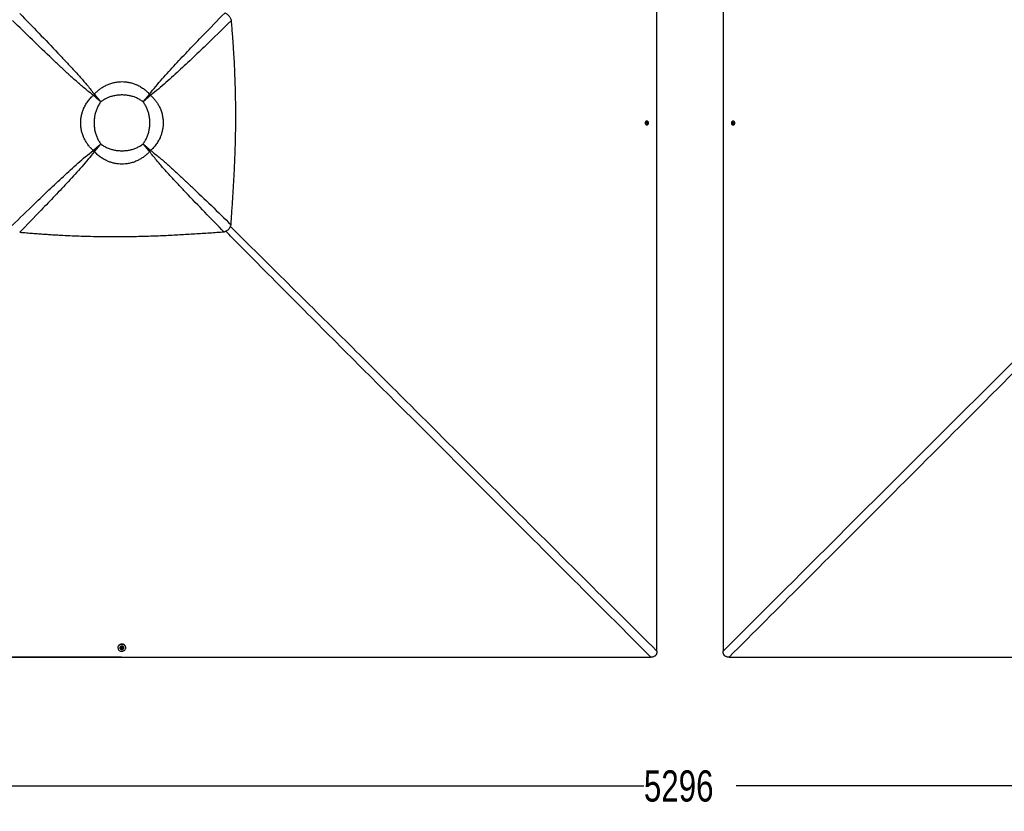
# Paper-space layout '2.5M DUO Surface Plate' of a CAD drawing. Header units: millimetres. Extents: x 20 to 18989, y 40 to 15016.
# Tile 60 of 109: x 3560 to 8289, y 8659 to 12463. Entities that reach past the tile are written whole.
import ezdxf

# ---------------------------------------------------------------- set-up
doc = ezdxf.new("R2010")
doc.units = ezdxf.units.MM
doc.layers.add('COMPONENT_GEOMETRY', color=7, linetype='Continuous')
doc.styles.add('SLDTEXTSTYLE1', font='TXT', dxfattribs={"width": 0.75})
doc.dimstyles.new('SLDDIMSTYLE0', dxfattribs={"dimtxt": 150, "dimasz": 6.604, "dimexe": 0, "dimexo": 0.0625, "dimgap": 37.5, "dimtad": 0, "dimtih": 1, "dimtoh": 1, "dimdec": 0, "dimlfac": 0.5, "dimrnd": 1e-09, "dimzin": 12, "dimdsep": 46, "dimtxsty": 'SLDTEXTSTYLE1', "dimsah": 1, "dimcen": 0.09, "dimadec": 0, "dimazin": 3, "dimtfac": 1, "dimtdec": 0, "dimtofl": 0, "dimtmove": 0, "dimatfit": 3, "dimfxl": 1, "dimfrac": 2, "dimtolj": 1, "dimtzin": 12, "dimarcsym": 0})

# ---------------------------------------------------------------- blocks, each defined once
blk = doc.blocks.new('_D_8')
at = {"layer": 'COMPONENT_GEOMETRY', "color": 7, "ltscale": 2}
for p, q in [((6776.7, 15015.6), (762.9, 15015.6)), ((769.3, 15015.6), (769.3, 12326.7)), ((769.3, 9399.7), (769.3, 12088.6)), ((4049.4, 9399.7), (762.9, 9399.7))]:
    blk.add_line(p, q, dxfattribs=at)
for points in [[(769.3, 15015.6), (768.3, 15009), (770.3, 15009)], [(769.3, 9399.7), (770.3, 9406.3), (768.3, 9406.3)]]:
    blk.add_solid(points, dxfattribs=at)
at = {"layer": 'COMPONENT_GEOMETRY', "color": 7, "ltscale": 2, "insert": (547.6, 12282), "char_height": 150, "attachment_point": 1, "style": 'SLDTEXTSTYLE1'}
blk.add_mtext('2808', dxfattribs=at)
blk = doc.blocks.new('_D_9')
at = {"layer": 'COMPONENT_GEOMETRY', "color": 7, "ltscale": 2}
for p, q in [((1483.4, 11965.7), (1483.4, 8775.3)), ((12075.2, 11965.7), (12075.2, 8775.3)), ((1483.4, 8781.7), (6557.6, 8781.7)), ((12075.2, 8781.7), (7001, 8781.7))]:
    blk.add_line(p, q, dxfattribs=at)
for points in [[(1483.4, 8781.7), (1490, 8780.7), (1490, 8782.7)], [(12075.2, 8781.7), (12068.6, 8782.7), (12068.6, 8780.7)]]:
    blk.add_solid(points, dxfattribs=at)
at = {"layer": 'COMPONENT_GEOMETRY', "color": 7, "ltscale": 2, "insert": (6557.6, 8856), "char_height": 150, "attachment_point": 1, "style": 'SLDTEXTSTYLE1'}
blk.add_mtext('5296', dxfattribs=at)

psp = doc.layouts.new('2.5M DUO Surface Plate')

# ---------------------------------------------------------------- linework, layer by layer
at = {"color": 7, "linetype": 'Continuous', "lineweight": 25, "ltscale": 2}
for p, q in [((3914.16, 12098.91), (3913.02, 12099.82)), ((3919.15, 12103.89), (3918.24, 12105.03)), ((3922.13, 12092.53), (3922.13, 12092.53)), ((3925.53, 12095.93), (3925.53, 12095.93)), ((4182.54, 12103.88), (4183.45, 12105.01)), ((4187.52, 12098.9), (4188.66, 12099.81)), ((6571.78, 11965.05), (6572.03, 11968.5)), ((6574.28, 11963.07), (6571.78, 11965.05)), ((6572.03, 11968.5), (6574.78, 11969.98)), ((6573.88, 11969.5), (6574.53, 11968.99)), ((6574.53, 11968.99), (6575.78, 11968)), ((6574.78, 11969.98), (6577.28, 11968.01)), ((6575.66, 11966.28), (6575.53, 11964.55)), ((6575.78, 11968), (6575.66, 11966.28)), ((6575.78, 11968), (6577.28, 11968.01)), ((6577.28, 11968.01), (6577.03, 11964.55)), ((6981.3, 11965.04), (6981.55, 11968.49)), ((6983.8, 11963.07), (6981.3, 11965.04)), ((6982.8, 11965.04), (6981.3, 11965.04)), ((6981.55, 11968.49), (6984.3, 11969.98)), ((6983.05, 11968.49), (6981.55, 11968.49)), ((6982.8, 11965.04), (6982.92, 11966.76)), ((6984.05, 11964.05), (6982.8, 11965.04)), ((6982.92, 11966.76), (6983.05, 11968.49)), ((6983.05, 11968.49), (6984.42, 11969.23)), ((6984.3, 11969.98), (6986.8, 11968.01)), ((6984.42, 11969.23), (6984.91, 11969.5)), ((6986.8, 11968.01), (6986.55, 11964.56)), ((6574.16, 11963.81), (6573.68, 11963.55)), ((6575.53, 11964.55), (6574.16, 11963.81)), ((6577.03, 11964.55), (6574.28, 11963.07)), ((6575.53, 11964.55), (6577.03, 11964.55)), ((6986.55, 11964.56), (6983.8, 11963.07)), ((6984.69, 11963.55), (6984.05, 11964.05)), ((3914.15, 11835.49), (3913.01, 11834.58)), ((3919.14, 11830.5), (3918.23, 11829.36)), ((4176.18, 11838.48), (4176.18, 11838.48)), ((4179.58, 11841.88), (4179.58, 11841.88)), ((4182.56, 11830.51), (4183.47, 11829.38)), ((4187.54, 11835.5), (4188.68, 11834.59)), ((4562.81, 11455.47), (4562.92, 11455.58)), ((4031.37, 9446.43), (4031.37, 9444.75)), ((4040.67, 9444.78), (4040.67, 9444.41)), ((4046.73, 9442.42), (4048.7, 9444.93)), ((4048.21, 9439.67), (4046.73, 9442.42)), ((4047.46, 9442.54), (4047.2, 9443.02)), ((4048.2, 9441.16), (4047.46, 9442.54)), ((4048.2, 9441.16), (4048.21, 9439.67)), ((4049.93, 9441.04), (4048.2, 9441.16)), ((4051.66, 9439.42), (4048.21, 9439.67)), ((4048.7, 9444.93), (4052.15, 9444.68)), ((4051.65, 9440.91), (4049.93, 9441.04)), ((4052.64, 9442.16), (4051.65, 9440.91)), ((4051.65, 9440.91), (4051.66, 9439.42)), ((4053.63, 9441.93), (4051.66, 9439.42)), ((4052.15, 9444.68), (4053.63, 9441.93)), ((4053.15, 9442.81), (4052.64, 9442.16)), ((4059.67, 9444.46), (4059.67, 9444.82)), ((4068.97, 9444.85), (4068.97, 9446.52))]:
    psp.add_line(p, q, dxfattribs=at)
at = {"color": 8, "linetype": 'Continuous', "lineweight": 25, "ltscale": 2}
for p, q in [((3922.13, 12092.53), (3914.46, 12099.2)), ((3918.86, 12103.6), (3925.53, 12095.93)), ((4176.17, 12095.92), (4182.84, 12103.58)), ((4187.23, 12099.19), (4179.57, 12092.52)), ((3914.45, 11835.19), (3922.12, 11841.87)), ((3925.52, 11838.47), (3918.84, 11830.8)), ((4182.85, 11830.81), (4176.18, 11838.48)), ((4179.58, 11841.88), (4187.25, 11835.21))]:
    psp.add_line(p, q, dxfattribs=at)
at = {"color": 7, "linetype": 'Continuous', "lineweight": 25, "ltscale": 2, "flags": 128}
for points in [[(6620.49, 11968.27), (6620.51, 13249.46), (6620.57, 14452.18)], [(6938.01, 14452.18), (6938.07, 13249.46), (6938.09, 11968.27)], [(6579.9, 11970.3), (6579.71, 11970.77), (6578.42, 11972.91), (6576.68, 11974.57), (6574.61, 11975.63), (6572.37, 11976.02), (6570.11, 11975.7), (6568.02, 11974.7), (6566.24, 11973.1), (6564.91, 11971.01), (6564.12, 11968.58), (6563.93, 11966), (6564.36, 11963.46), (6565.38, 11961.15), (6566.91, 11959.23), (6568.83, 11957.86), (6571.01, 11957.13), (6573.28, 11957.09), (6575.47, 11957.75), (6577.43, 11959.07), (6579, 11960.93), (6579.92, 11962.77)], [(6578.68, 11966.14), (6578.5, 11967.98), (6577.71, 11969.6), (6576.43, 11970.75), (6574.87, 11971.26), (6573.25, 11971.05), (6571.83, 11970.15), (6570.82, 11968.7), (6570.38, 11966.92), (6570.56, 11965.07), (6571.35, 11963.45), (6572.63, 11962.3), (6574.19, 11961.79), (6575.8, 11962), (6577.23, 11962.9), (6578.24, 11964.35), (6578.68, 11966.14)], [(6620.57, 9428.35), (6620.51, 10687.07), (6620.49, 11968.27)], [(6938.09, 11968.27), (6938.07, 10687.07), (6938.01, 9428.35)], [(6978.66, 11962.77), (6978.87, 11962.26), (6980.16, 11960.12), (6981.9, 11958.47), (6983.97, 11957.41), (6986.21, 11957.02), (6988.47, 11957.34), (6990.56, 11958.34), (6992.34, 11959.95), (6993.67, 11962.04), (6994.46, 11964.47), (6994.65, 11967.05), (6994.21, 11969.59), (6993.2, 11971.9), (6991.67, 11973.81), (6989.75, 11975.18), (6987.57, 11975.91), (6985.3, 11975.95), (6983.1, 11975.28), (6981.15, 11973.96), (6979.58, 11972.1), (6978.68, 11970.3)], [(6979.9, 11966.91), (6980.08, 11965.07), (6980.87, 11963.45), (6982.15, 11962.3), (6983.71, 11961.79), (6985.33, 11962), (6986.75, 11962.91), (6987.76, 11964.36), (6988.2, 11966.14), (6988.02, 11967.98), (6987.23, 11969.6), (6985.95, 11970.75), (6984.39, 11971.26), (6982.77, 11971.05), (6981.35, 11970.14), (6980.34, 11968.69), (6979.9, 11966.91)], [(6984.97, 11969.45), (6984.74, 11969.38), (6984.42, 11969.23)], [(6573.62, 11963.6), (6573.84, 11963.67), (6574.16, 11963.81)], [(4068.97, 9446.52), (4068.95, 9447.17), (4068.44, 9450.38), (4067.22, 9453.43), (4065.35, 9456.22), (4062.9, 9458.64), (4059.95, 9460.58), (4056.63, 9461.99), (4053.06, 9462.79), (4049.38, 9462.98), (4045.73, 9462.52), (4042.26, 9461.45), (4039.08, 9459.81), (4036.33, 9457.65), (4034.11, 9455.06), (4032.51, 9452.14), (4031.59, 9449.01), (4031.37, 9446.43)], [(4031.9, 9440.89), (4033.12, 9437.84), (4034.99, 9435.05), (4037.44, 9432.64), (4040.39, 9430.69), (4043.71, 9429.29), (4047.28, 9428.48), (4050.96, 9428.3), (4054.6, 9428.75), (4058.08, 9429.82), (4061.26, 9431.47), (4064.01, 9433.63), (4066.22, 9436.21), (4067.83, 9439.13), (4068.75, 9442.27), (4068.96, 9445.5), (4068.44, 9448.71), (4067.23, 9451.76), (4065.35, 9454.55), (4062.9, 9456.97), (4059.96, 9458.91), (4056.64, 9460.32), (4053.07, 9461.12), (4049.39, 9461.3), (4045.74, 9460.85), (4042.26, 9459.78), (4039.08, 9458.13), (4036.34, 9455.98), (4034.12, 9453.39), (4032.52, 9450.47), (4031.6, 9447.33), (4031.39, 9444.1), (4031.9, 9440.89)], [(4059.67, 9444.82), (4059.35, 9446.95), (4058.36, 9449.04), (4056.75, 9450.82), (4054.66, 9452.16), (4052.23, 9452.95), (4049.66, 9453.14), (4047.12, 9452.7), (4044.8, 9451.68), (4042.89, 9450.15), (4041.51, 9448.23), (4040.78, 9446.05), (4040.67, 9444.78)], [(4053.82, 9436.73), (4054.43, 9436.98), (4056.56, 9438.26), (4058.22, 9440.01), (4059.28, 9442.08), (4059.67, 9444.33), (4059.35, 9446.58), (4058.36, 9448.68), (4056.75, 9450.46), (4054.66, 9451.8), (4052.23, 9452.59), (4049.66, 9452.77), (4047.12, 9452.34), (4044.8, 9451.32), (4042.89, 9449.79), (4041.51, 9447.86), (4040.78, 9445.68), (4040.74, 9443.41), (4041.41, 9441.21), (4042.72, 9439.26), (4044.59, 9437.68), (4046.56, 9436.72)], [(4049.79, 9438.02), (4051.63, 9438.2), (4053.25, 9438.99), (4054.4, 9440.27), (4054.91, 9441.83), (4054.7, 9443.45), (4053.8, 9444.88), (4052.35, 9445.89), (4050.57, 9446.33), (4048.73, 9446.15), (4047.11, 9445.36), (4045.95, 9444.08), (4045.44, 9442.51), (4045.66, 9440.9), (4046.55, 9439.47), (4048.01, 9438.46), (4049.79, 9438.02)], [(4047.25, 9443.08), (4047.32, 9442.86), (4047.46, 9442.54)], [(1512.02, 9399.62), (2770.72, 9399.68), (4051.92, 9399.71)], [(4051.92, 9399.71), (5333.11, 9399.68), (6591.82, 9399.62)], [(6966.76, 9399.62), (8225.47, 9399.68), (9506.66, 9399.71)]]:
    psp.add_lwpolyline(points, dxfattribs=at)
at = {"color": 7, "linetype": 'Continuous', "lineweight": 25, "ltscale": 4}
for centre, radius, start, end in [((4094.93, 11922.99), 253.68, 134.14544, 135.81031), ((4088.21, 11929.71), 242.73, 134.14579, 135.81013), ((4040.82, 11977.24), 165.47, 134.16828, 135.83279), ((4040.77, 11977.19), 165.47, 134.14566, 135.81029), ((4061.1, 11977.45), 165.15, 44.16688, 45.83312), ((4012.79, 11929.14), 243.62, 44.17165, 45.82835), ((4006.58, 11922.93), 253.85, 44.16891, 45.83109), ((6572.98, 11967.04), 2.49, 51.48692, 72.41263), ((6572.64, 11966.42), 3.02, 300.15774, 357.30386), ((6572.5, 11966.56), 3.17, 354.91933, 50.17012), ((6569.97, 11966.51), 10.63, 355.89673, 20.87937), ((6569.97, 11966.51), 10.63, 339.40243, 355.89673), ((6988.61, 11966.51), 10.63, 175.89705, 200.59757), ((6988.61, 11966.51), 10.63, 159.12063, 175.89705), ((6986.07, 11966.48), 3.16, 174.90188, 230.20776), ((6985.94, 11966.62), 3.02, 120.21517, 177.29383), ((6985.6, 11966), 2.49, 231.55073, 252.21659), ((4091.92, 12008.28), 249.36, 224.15236, 225.84764), ((4086.19, 12002.54), 239.79, 224.15687, 225.84313), ((4039.1, 11955.45), 163.05, 224.15456, 225.84544), ((4060.88, 11957.17), 165.47, 314.16721, 315.83172), ((4060.84, 11957.12), 165.47, 314.18971, 315.85434), ((4013.36, 12004.56), 242.73, 314.18987, 315.85421), ((4006.64, 12011.28), 253.68, 314.18969, 315.85456), ((4050.17, 9446.72), 10.63, 250.16482, 265.89063), ((4050.07, 9444.05), 3.01, 210.0875, 267.30197), ((4050.17, 9446.72), 10.63, 265.89063, 290.11858), ((4050.21, 9444.19), 3.16, 264.91554, 320.2296), ((4050.68, 9443.72), 2.51, 321.57098, 342.5553)]:
    psp.add_arc(centre, radius, start, end, dxfattribs=at)
at = {"color": 7, "linetype": 'Continuous', "lineweight": 25, "ltscale": 2}
for points, knots in [([(3559.93, 12492.6), (3590.68, 12461.08), (3652.17, 12398.04), (3725.18, 12321.71), (3779.61, 12264.22), (3815.68, 12225.69), (3851.07, 12186.55), (3885.58, 12146.61), (3907.35, 12118.89), (3918.24, 12105.03)], [0, 0, 0, 0, 0.2498232, 0.4996433, 0.5997256, 0.6998528, 0.7999525, 0.8999917, 1, 1, 1, 1]), ([(4183.45, 12105.01), (4193.28, 12117.51), (4212.93, 12142.5), (4244.03, 12178.54), (4275.86, 12213.91), (4318.99, 12260.6), (4373.56, 12318.58), (4452.36, 12400.55), (4509.53, 12459.18), (4544.42, 12494.97)], [0, 0, 0, 0, 0.0896208, 0.1792755, 0.2689653, 0.3586339, 0.5384834, 0.7183364, 1, 1, 1, 1]), ([(4576.52, 12458.73), (4575.31, 12462.56), (4573.45, 12468.46), (4569.3, 12475.66), (4565.44, 12480.82), (4560.89, 12485.45), (4555.79, 12489.37), (4550.28, 12492.61), (4546.39, 12494.17), (4544.42, 12494.97)], [0, 0, 0, 0, 0.2383648, 0.366381, 0.4913274, 0.6205369, 0.7504462, 0.8732425, 1, 1, 1, 1]), ([(3913.02, 12099.82), (3899.21, 12110.69), (3871.57, 12132.44), (3831.75, 12166.9), (3792.72, 12202.24), (3754.31, 12238.26), (3696.85, 12292.74), (3620.46, 12365.92), (3557.34, 12427.61), (3525.77, 12458.45)], [0, 0, 0, 0, 0.0997858, 0.1996022, 0.2994789, 0.3993828, 0.499242, 0.7496195, 1, 1, 1, 1]), ([(4576.52, 12458.73), (4541.43, 12424.52), (4483.55, 12368.08), (4402.38, 12290.06), (4344.48, 12235.57), (4297.8, 12192.43), (4262.35, 12160.53), (4226.23, 12129.35), (4201.18, 12109.65), (4188.66, 12099.81)], [0, 0, 0, 0, 0.277691, 0.4581332, 0.6385721, 0.7289392, 0.8193281, 0.909681, 1, 1, 1, 1]), ([(4574.78, 11477.72), (4576.31, 11500.56), (4579.41, 11546.97), (4584.07, 11617.56), (4588.42, 11690.08), (4592.21, 11764.33), (4595.19, 11840.27), (4596.91, 11909.15), (4597.66, 11970.77), (4597.71, 12024.95), (4597.13, 12080.26), (4595.87, 12136.96), (4594.06, 12189.96), (4591.87, 12239.32), (4589.43, 12285.15), (4586.88, 12326.04), (4584.39, 12361.86), (4582.09, 12392.51), (4579.49, 12424.93), (4577.53, 12447.18), (4576.52, 12458.73)], [0, 0, 0, 0, 0.0699473, 0.1421134, 0.216098, 0.2918514, 0.3691691, 0.4481614, 0.5022531, 0.5573435, 0.6135897, 0.6711755, 0.7305479, 0.7755282, 0.8220901, 0.8707305, 0.900633, 0.9317723, 0.9646053, 1, 1, 1, 1]), ([(3918.24, 12105.03), (3922.1, 12109.08), (3929.83, 12117.21), (3942.72, 12128.06), (3956.44, 12137.8), (3968.84, 12144.95), (3982.46, 12151.51), (3997.43, 12157.25), (4016.22, 12162.16), (4034.13, 12164.78), (4051.34, 12165.55), (4067.76, 12164.73), (4084.54, 12162.24), (4100.99, 12158.17), (4113.49, 12153.76), (4126.83, 12148.03), (4140.91, 12140.64), (4158.16, 12128.85), (4172.33, 12116.81), (4180.28, 12108.38), (4183.45, 12105.01)], [0, 0, 0, 0, 0.0559729, 0.1121696, 0.1683431, 0.2242841, 0.2550951, 0.319597, 0.3843013, 0.4487964, 0.4999799, 0.5561838, 0.6126616, 0.669144, 0.7253536, 0.7448925, 0.8143865, 0.8841261, 0.9536562, 1, 1, 1, 1]), ([(3913.01, 11834.58), (3908.96, 11838.44), (3900.83, 11846.17), (3889.98, 11859.06), (3880.23, 11872.78), (3873.08, 11885.18), (3866.51, 11898.81), (3860.77, 11913.79), (3855.86, 11932.57), (3853.24, 11950.48), (3852.47, 11967.69), (3853.3, 11984.11), (3855.78, 12000.89), (3859.85, 12017.34), (3864.26, 12029.84), (3869.99, 12043.18), (3877.38, 12057.26), (3889.17, 12074.51), (3901.21, 12088.68), (3909.65, 12096.63), (3913.02, 12099.82)], [0, 0, 0, 0, 0.0559651, 0.1121538, 0.168319, 0.2242519, 0.255133, 0.3196221, 0.3843118, 0.4487942, 0.4999794, 0.5561759, 0.6126462, 0.6691204, 0.7253221, 0.7448541, 0.8143361, 0.8840629, 0.9535801, 1, 1, 1, 1]), ([(3949.56, 12068.49), (3945.35, 12072.06), (3936.97, 12079.16), (3924.67, 12089.71), (3916.9, 12096.46), (3913.03, 12099.82)], [0, 0, 0, 0, 0.33628722, 0.66953381, 1, 1, 1, 1]), ([(3949.56, 12068.49), (3945.48, 12071.95), (3937.36, 12078.85), (3925.45, 12089.1), (3917.92, 12095.64), (3914.17, 12098.9)], [0, 0, 0, 0, 0.3362886, 0.6695348, 1, 1, 1, 1]), ([(3949.56, 12068.49), (3946.06, 12063.63), (3939.03, 12053.89), (3930.91, 12037.77), (3924.53, 12020.87), (3920.09, 12003.3), (3917.45, 11985.34), (3916.58, 11967.2), (3917.45, 11949.06), (3920.1, 11931.09), (3924.53, 11913.52), (3930.91, 11896.63), (3939.04, 11880.51), (3946.06, 11870.78), (3949.56, 11865.92)], [0, 0, 0, 0, 0.0828582, 0.1660609, 0.2490008, 0.3325857, 0.416408, 0.5000363, 0.5836617, 0.667481, 0.7510626, 0.8339813, 0.9171622, 1, 1, 1, 1]), ([(3918.24, 12105.03), (3921.6, 12101.16), (3928.34, 12093.39), (3938.9, 12081.09), (3946, 12072.7), (3949.56, 12068.49)], [0, 0, 0, 0, 0.3304596, 0.6637071, 1, 1, 1, 1]), ([(3919.15, 12103.89), (3922.41, 12100.14), (3928.96, 12092.61), (3939.21, 12080.7), (3946.1, 12072.57), (3949.56, 12068.49)], [0, 0, 0, 0, 0.3304584, 0.6637057, 1, 1, 1, 1]), ([(4152.14, 12068.49), (4147.28, 12072), (4137.54, 12079.02), (4121.42, 12087.15), (4104.53, 12093.53), (4086.96, 12097.97), (4068.99, 12100.62), (4050.84, 12101.49), (4032.7, 12100.61), (4014.73, 12097.97), (3997.17, 12093.53), (3980.27, 12087.15), (3964.16, 12079.02), (3954.42, 12072), (3949.56, 12068.49)], [0, 0, 0, 0, 0.0828515, 0.1660468, 0.248979, 0.3325711, 0.4164005, 0.5000369, 0.583669, 0.6674951, 0.751084, 0.8339951, 0.9171698, 1, 1, 1, 1]), ([(4152.14, 12068.49), (4155.7, 12072.7), (4162.8, 12081.08), (4173.35, 12093.38), (4180.1, 12101.15), (4183.45, 12105.01)], [0, 0, 0, 0, 0.3362883, 0.6695364, 1, 1, 1, 1]), ([(4152.14, 12068.49), (4155.6, 12072.57), (4162.49, 12080.69), (4172.74, 12092.6), (4179.28, 12100.13), (4182.54, 12103.88)], [0, 0, 0, 0, 0.3362903, 0.6695377, 1, 1, 1, 1]), ([(4188.66, 12099.81), (4184.79, 12096.45), (4177.02, 12089.7), (4164.73, 12079.15), (4156.35, 12072.06), (4152.14, 12068.49)], [0, 0, 0, 0, 0.33046356, 0.66371169, 1, 1, 1, 1]), ([(4187.52, 12098.9), (4183.78, 12095.64), (4176.25, 12089.09), (4164.34, 12078.84), (4156.22, 12071.95), (4152.14, 12068.49)], [0, 0, 0, 0, 0.3304623, 0.6637097, 1, 1, 1, 1]), ([(4152.14, 11865.92), (4155.64, 11870.78), (4162.67, 11880.51), (4170.8, 11896.62), (4177.18, 11913.52), (4181.61, 11931.09), (4184.26, 11949.05), (4185.14, 11967.2), (4184.26, 11985.34), (4181.62, 12003.31), (4177.18, 12020.88), (4170.8, 12037.78), (4162.67, 12053.89), (4155.64, 12063.63), (4152.14, 12068.49)], [0, 0, 0, 0, 0.0828302, 0.1660049, 0.248916, 0.3325049, 0.416331, 0.4999631, 0.5835995, 0.6674289, 0.751021, 0.8339532, 0.9171485, 1, 1, 1, 1]), ([(4188.66, 12099.81), (4192.72, 12095.95), (4200.84, 12088.22), (4211.69, 12075.33), (4221.44, 12061.6), (4228.59, 12049.21), (4235.15, 12035.58), (4240.9, 12020.6), (4245.81, 12001.82), (4248.43, 11983.91), (4249.19, 11966.69), (4248.37, 11950.27), (4245.89, 11933.5), (4241.82, 11917.04), (4237.41, 11904.55), (4231.68, 11891.21), (4224.29, 11877.12), (4212.51, 11859.88), (4200.47, 11845.71), (4192.04, 11837.77), (4188.68, 11834.59)], [0, 0, 0, 0, 0.0559728, 0.1121692, 0.1683421, 0.2242827, 0.2551477, 0.3196487, 0.3843511, 0.4488456, 0.5000458, 0.55625, 0.6127279, 0.6692104, 0.7254198, 0.7449451, 0.8144331, 0.8841666, 0.9536909, 1, 1, 1, 1]), ([(3523.41, 11473.98), (3559.45, 11509.12), (3618.19, 11566.39), (3700.13, 11645.15), (3757.8, 11699.41), (3804.3, 11742.36), (3839.61, 11774.12), (3875.59, 11805.16), (3900.54, 11824.78), (3913.01, 11834.58)], [0, 0, 0, 0, 0.28391314, 0.46280052, 0.64168435, 0.73127361, 0.82088357, 0.91045848, 1, 1, 1, 1]), ([(3918.23, 11829.36), (3908.45, 11816.92), (3888.88, 11792.02), (3857.91, 11756.12), (3826.23, 11720.89), (3783.28, 11674.38), (3728.94, 11616.63), (3650.77, 11535.29), (3594.13, 11477.2), (3559.68, 11441.86)], [0, 0, 0, 0, 0.0898349, 0.1797028, 0.2696064, 0.3594885, 0.5397671, 0.7200499, 1, 1, 1, 1]), ([(3913.01, 11834.58), (3916.88, 11837.94), (3924.66, 11844.69), (3936.96, 11855.25), (3945.35, 11862.35), (3949.56, 11865.92)], [0, 0, 0, 0, 0.3304605, 0.6637126, 1, 1, 1, 1]), ([(3914.15, 11835.49), (3917.9, 11838.75), (3925.43, 11845.3), (3937.35, 11855.56), (3945.48, 11862.45), (3949.56, 11865.92)], [0, 0, 0, 0, 0.3304556, 0.6637065, 1, 1, 1, 1]), ([(3949.56, 11865.92), (3946, 11861.7), (3938.9, 11853.31), (3928.34, 11841.01), (3921.59, 11833.23), (3918.23, 11829.36)], [0, 0, 0, 0, 0.3362874, 0.6695395, 1, 1, 1, 1]), ([(4183.47, 11829.38), (4179.61, 11825.32), (4171.88, 11817.2), (4158.99, 11806.34), (4145.27, 11796.59), (4132.87, 11789.44), (4119.24, 11782.87), (4104.25, 11777.13), (4085.47, 11772.21), (4067.56, 11769.59), (4050.34, 11768.83), (4033.92, 11769.65), (4017.15, 11772.13), (4000.69, 11776.2), (3988.2, 11780.61), (3974.86, 11786.34), (3960.77, 11793.73), (3943.53, 11805.51), (3929.36, 11817.56), (3921.41, 11825.99), (3918.23, 11829.36)], [0, 0, 0, 0, 0.0559647, 0.1121535, 0.168318, 0.224251, 0.2551861, 0.3196732, 0.3843622, 0.4488427, 0.5000464, 0.556242, 0.6127124, 0.6691866, 0.7253884, 0.7449072, 0.8143824, 0.8841036, 0.9536151, 1, 1, 1, 1]), ([(3949.56, 11865.92), (3946.1, 11861.83), (3939.2, 11853.7), (3928.95, 11841.79), (3922.4, 11834.25), (3919.14, 11830.5)], [0, 0, 0, 0, 0.3362935, 0.6695444, 1, 1, 1, 1]), ([(3949.56, 11865.92), (3954.42, 11862.41), (3964.16, 11855.39), (3980.28, 11847.26), (3997.17, 11840.88), (4014.74, 11836.45), (4032.7, 11833.8), (4050.84, 11832.93), (4068.99, 11833.8), (4086.95, 11836.44), (4104.52, 11840.88), (4121.42, 11847.26), (4137.54, 11855.39), (4147.28, 11862.41), (4152.14, 11865.92)], [0, 0, 0, 0, 0.0828378, 0.1660187, 0.2489374, 0.332519, 0.4163383, 0.4999637, 0.583592, 0.6674143, 0.7509992, 0.8339391, 0.9171418, 1, 1, 1, 1]), ([(4152.14, 11865.92), (4156.35, 11862.35), (4164.74, 11855.25), (4177.03, 11844.7), (4184.81, 11837.95), (4188.68, 11834.59)], [0, 0, 0, 0, 0.3362929, 0.6695404, 1, 1, 1, 1]), ([(4183.46, 11829.38), (4180.1, 11833.25), (4173.36, 11841.02), (4162.8, 11853.32), (4155.71, 11861.7), (4152.14, 11865.92)], [0, 0, 0, 0, 0.33046619, 0.66371278, 1, 1, 1, 1]), ([(4152.14, 11865.92), (4156.22, 11862.45), (4164.35, 11855.56), (4176.26, 11845.31), (4183.79, 11838.76), (4187.54, 11835.5)], [0, 0, 0, 0, 0.3362943, 0.6695416, 1, 1, 1, 1]), ([(4182.55, 11830.52), (4179.29, 11834.27), (4172.74, 11841.8), (4162.5, 11853.71), (4155.6, 11861.84), (4152.14, 11865.92)], [0, 0, 0, 0, 0.3304652, 0.6637114, 1, 1, 1, 1]), ([(4540.66, 11443.6), (4510.01, 11474.97), (4448.71, 11537.71), (4375.92, 11613.69), (4321.67, 11670.91), (4285.71, 11709.26), (4250.44, 11748.23), (4216.03, 11787.99), (4194.32, 11815.58), (4183.47, 11829.38)], [0, 0, 0, 0, 0.2498228, 0.4996427, 0.599725, 0.6998519, 0.7999518, 0.8999911, 1, 1, 1, 1]), ([(4188.68, 11834.59), (4202.45, 11823.77), (4230, 11802.14), (4269.71, 11767.84), (4308.62, 11732.68), (4346.92, 11696.84), (4404.21, 11642.62), (4480.37, 11569.8), (4543.31, 11508.41), (4574.78, 11477.72)], [0, 0, 0, 0, 0.0997859, 0.1996026, 0.2994792, 0.3993829, 0.499242, 0.7496195, 1, 1, 1, 1]), ([(4540.66, 11443.6), (4542.02, 11443.95), (4544.68, 11444.65), (4548.5, 11446.05), (4552.91, 11448.07), (4557.87, 11451), (4561.15, 11453.97), (4562.81, 11455.47)], [0, 0, 0, 0, 0.1652567, 0.3248562, 0.4794987, 0.7365697, 1, 1, 1, 1]), ([(4562.92, 11455.58), (4563.93, 11456.66), (4565.94, 11458.81), (4568.49, 11462.41), (4570.93, 11466.67), (4573.16, 11471.76), (4574.23, 11475.7), (4574.78, 11477.72)], [0, 0, 0, 0, 0.17441881, 0.34671579, 0.51849811, 0.75323124, 1, 1, 1, 1]), ([(3559.68, 11441.86), (3570.39, 11440.91), (3591.09, 11439.09), (3621.28, 11436.65), (3649.89, 11434.47), (3677.34, 11432.52), (3703.92, 11430.77), (3729.76, 11429.2), (3761.75, 11427.4), (3799.64, 11425.54), (3843.28, 11423.77), (3890.43, 11422.28), (3941.13, 11421.19), (3995.4, 11420.65), (4048.57, 11420.72), (4109.54, 11421.46), (4178.1, 11423.18), (4254.04, 11426.15), (4328.29, 11429.95), (4400.82, 11434.31), (4471.41, 11438.96), (4517.82, 11442.07), (4540.66, 11443.6)], [0, 0, 0, 0, 0.0328482, 0.0634837, 0.0925206, 0.1204908, 0.1475322, 0.173883, 0.1995743, 0.2453769, 0.2897482, 0.3329773, 0.3894378, 0.4446269, 0.4987035, 0.5518213, 0.6308143, 0.7081334, 0.7838892, 0.8578772, 0.9300474, 1, 1, 1, 1]), ([(6620.57, 9428.35), (6620.51, 9426.4), (6620.38, 9422.5), (6619.26, 9417.34), (6617.55, 9413.02), (6615.48, 9409.54), (6612.79, 9406.5), (6608.72, 9403.3), (6603.45, 9401.03), (6597.39, 9399.79), (6593.68, 9399.68), (6591.82, 9399.62)], [0, 0, 0, 0, 0.1264192, 0.2525731, 0.3394656, 0.4262592, 0.5136591, 0.6010767, 0.7596722, 0.8797268, 1, 1, 1, 1]), ([(6966.76, 9399.62), (6965.04, 9399.67), (6961.61, 9399.77), (6956.81, 9400.66), (6952.48, 9402.14), (6948.68, 9404.16), (6945.34, 9406.9), (6941.93, 9411.03), (6939.51, 9416.41), (6938.19, 9422.59), (6938.07, 9426.43), (6938.01, 9428.35)], [0, 0, 0, 0, 0.111257, 0.2223555, 0.3145669, 0.4066509, 0.4996104, 0.5925728, 0.7513877, 0.8755694, 1, 1, 1, 1])]:
    psp.add_open_spline(points, degree=3, knots=knots, dxfattribs=at)
at = {"color": 8, "linetype": 'Continuous', "lineweight": 25, "ltscale": 2}
for points, knots in [([(6591.82, 9399.62), (6385.14, 9606.26), (5990.8, 10000.54), (5504.47, 10487.28), (5132.53, 10859.64), (4856.19, 11136.82), (4661.96, 11332.54), (4559.92, 11435.93), (4549.45, 11446.54)], [0, 0, 0, 0, 0.30314305, 0.57838418, 0.71375935, 0.84913448, 0.9845092, 1, 1, 1, 1]), ([(4571.8, 11468.99), (4582.44, 11458.51), (4685.93, 11356.56), (4881.83, 11162.48), (5159.26, 10886.39), (5621.3, 10425.68), (6108.43, 9939.69), (6503.05, 9545.69), (6620.57, 9428.35)], [0, 0, 0, 0, 0.0155106, 0.1508813, 0.2862525, 0.4216235, 0.8277561, 1, 1, 1, 1]), ([(6938.01, 9428.35), (7144.91, 9634.93), (7539.53, 10028.93), (8026.7, 10514.85), (8399.32, 10886.39), (8676.75, 11162.48), (8872.43, 11356.34), (8975.71, 11458.09), (8986.13, 11468.36)], [0, 0, 0, 0, 0.3033445, 0.5785585, 0.7139722, 0.849386, 0.9847993, 1, 1, 1, 1]), ([(9008.66, 11446.06), (8998.34, 11435.61), (8896.46, 11332.38), (8702.38, 11136.82), (8426.05, 10859.64), (7964.94, 10398), (7478.53, 9911.3), (7084.19, 9517.03), (6966.76, 9399.62)], [0, 0, 0, 0, 0.0152626, 0.1506687, 0.2860752, 0.4214817, 0.8277205, 1, 1, 1, 1])]:
    psp.add_open_spline(points, degree=3, knots=knots, dxfattribs=at)

# ---------------------------------------------------------------- dimensions: what is measured, and where the dimension line sits
at = {"layer": 'COMPONENT_GEOMETRY', "color": 7, "ltscale": 2}
dim = psp.add_linear_dim(base=(769.27, 9399.71), p1=(6779.29, 15015.64), p2=(4051.92, 9399.71), angle=90, dimstyle='SLDDIMSTYLE0', dxfattribs=at)
dim.commit()
dim.dimension.update_dxf_attribs({"geometry": '_D_8', "text_midpoint": (769.27, 12207.67), "dimtype": 160})
dim = psp.add_linear_dim(base=(12075.22, 8781.69), p1=(1483.35, 11968.27), p2=(12075.22, 11968.27), dimstyle='SLDDIMSTYLE0', dxfattribs=at)
dim.commit()
dim.dimension.update_dxf_attribs({"geometry": '_D_9', "text_midpoint": (6779.29, 8781.69), "dimtype": 160})

doc.saveas('drawing.dxf')
